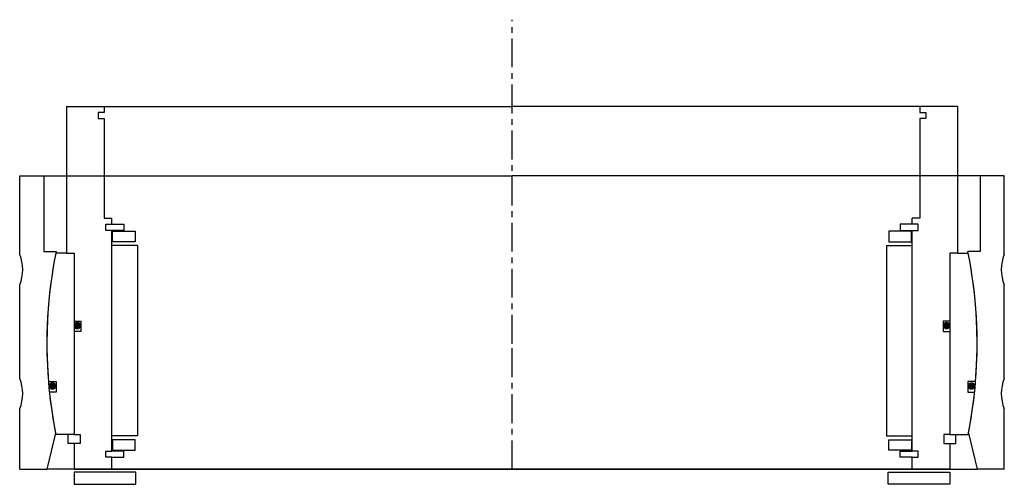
# Model space of a CAD drawing. Header units: millimetres. Extents: x -163 to 163, y -5 to 149.
import ezdxf

# ---------------------------------------------------------------- set-up
doc = ezdxf.new("R2010")
doc.units = ezdxf.units.MM
doc.header["$LTSCALE"] = 0.3
doc.header["$MEASUREMENT"] = 0
doc.linetypes.add('CENTER', pattern=[50.8, 31.75, -6.35, 6.35, -6.35])
doc.layers.get('0').update_dxf_attribs({"linetype": 'CONTINUOUS'})
doc.layers.add('Center', color=1, linetype='CENTER')

# ---------------------------------------------------------------- blocks, each defined once
blk = doc.blocks.new('house4S250')
for p, q in [((-163, 29.5), (-163, 55.5)), ((-163, 55.5), (-155, 55.5)), ((-155, 55.5), (0, 55.5)), ((-155, 55.5), (-155, 30.5)), ((155, 55.5), (0, 55.5)), ((163, 55.5), (155, 55.5)), ((155, 55.5), (155, 30.5)), ((163, 29.5), (163, 55.5)), ((-155, 30.5), (-150.95, 30.5)), ((155, 30.5), (150.95, 30.5)), ((-163, -11.5), (-163, 19.5)), ((163, -11.5), (163, 19.5)), ((-163, -41.5), (-163, -21.5)), ((163, -41.5), (163, -21.5)), ((-151.13, -29.6), (-154, -41.5)), ((151.13, -29.6), (154, -41.5)), ((-163, -41.5), (-154, -41.5)), ((0, -41.5), (-154, -41.5)), ((0, -41.5), (154, -41.5)), ((163, -41.5), (154, -41.5))]:
    blk.add_line(p, q)
for centre, radius, start, end in [((-175, 24.5), 13, 337.3801, 22.6199), ((0, 0), 154, 168.5769, 191.083), ((0, 0), 154, 348.917, 11.4231), ((175, 24.5), 13, 157.3801, 202.6199), ((-175, -16.5), 13, 337.3801, 22.6199), ((175, -16.5), 13, 157.3801, 202.6199)]:
    blk.add_arc(centre, radius, start, end)
blk = doc.blocks.new('innerhouse-4S248')
for p, q in [((-147.5, 78.5), (-147.5, 30)), ((-147.5, 78.5), (-135, 78.5)), ((-135, 78.5), (0, 78.5)), ((-135, 78.5), (-135, 76.5)), ((135, 78.5), (0, 78.5)), ((147.5, 78.5), (135, 78.5)), ((135, 78.5), (135, 76.5)), ((147.5, 78.5), (147.5, 30)), ((-135, 76.5), (-137, 76.5)), ((-137, 76.5), (-137, 74.5)), ((135, 76.5), (137, 76.5)), ((137, 76.5), (137, 74.5)), ((-137, 74.5), (-135, 74.5)), ((-135, 74.5), (-135, 41.5)), ((135, 74.5), (135, 41.5)), ((137, 74.5), (135, 74.5)), ((-135, 41.5), (-132.5, 41.5)), ((-134.5, 39.5), (-132.5, 39.5)), ((-134.5, 37.5), (-134.5, 39.5)), ((-132.5, 39.5), (-132.5, 41.5)), ((-132.5, 39.5), (-128.5, 39.5)), ((-128.5, 39.5), (-128.5, 37.5)), ((132.5, 39.5), (128.5, 39.5)), ((128.5, 39.5), (128.5, 37.5)), ((135, 41.5), (132.5, 41.5)), ((132.5, 39.5), (132.5, 41.5)), ((134.5, 39.5), (132.5, 39.5)), ((134.5, 37.5), (134.5, 39.5)), ((-132.5, 37.5), (-134.5, 37.5)), ((-132.5, -35.5), (-132.5, 37.5)), ((-128.5, 37.5), (-132.5, 37.5)), ((-132.25, 37.25), (-124.75, 37.25)), ((-132.25, 33.75), (-132.25, 37.25)), ((-124.75, 37.25), (-124.75, 33.75)), ((132.25, 37.25), (124.75, 37.25)), ((124.75, 37.25), (124.75, 33.75)), ((128.5, 37.5), (132.5, 37.5)), ((132.25, 33.75), (132.25, 37.25)), ((132.5, -35.5), (132.5, 37.5)), ((132.5, 37.5), (134.5, 37.5)), ((-124.75, 33.75), (-132.25, 33.75)), ((124.75, 33.75), (132.25, 33.75)), ((-147.5, 30), (-151.05, 30)), ((-147.5, 30), (-145, 30)), ((-145, 30), (-145, -30)), ((-145, 30), (-145, 7.5)), ((-124, 32.5), (-132.5, 32.5)), ((-124, 32.5), (-124, -30.5)), ((124, 32.5), (132.5, 32.5)), ((124, 32.5), (124, -30.5)), ((145, 30), (145, -30)), ((147.5, 30), (145, 30)), ((145, 30), (145, 7.5)), ((147.5, 30), (151.05, 30)), ((-145, 7.5), (-142.8, 7.5)), ((-142.8, 7.5), (-142.8, 4)), ((142.8, 7.5), (142.8, 4)), ((145, 7.5), (142.8, 7.5)), ((-145, 4), (-145, -30)), ((-142.8, 4), (-145, 4)), ((142.8, 4), (145, 4)), ((145, 4), (145, -30)), ((-153.49, -12.5), (-150.88, -12.5)), ((-150.88, -12.5), (-150.88, -16)), ((153.49, -12.5), (150.88, -12.5)), ((150.88, -12.5), (150.88, -16)), ((-150.88, -16), (-153.17, -16)), ((150.88, -16), (153.17, -16)), ((-145, -30), (-151.05, -30)), ((-147, -33), (-147, -30)), ((-145, -30), (-143, -30)), ((-143, -30), (-143, -33)), ((-124, -30.5), (-132.5, -30.5)), ((-124.75, -31.75), (-132.25, -31.75)), ((-132.25, -31.75), (-132.25, -35.25)), ((-124.75, -35.25), (-124.75, -31.75)), ((124, -30.5), (132.5, -30.5)), ((124.75, -31.75), (132.25, -31.75)), ((124.75, -35.25), (124.75, -31.75)), ((132.25, -31.75), (132.25, -35.25)), ((143, -30), (143, -33)), ((145, -30), (143, -30)), ((145, -30), (151.05, -30)), ((147, -33), (147, -30)), ((-145, -33), (-147, -33)), ((-143, -33), (-145, -33)), ((-145, -33), (-145, -41.5)), ((-134.5, -35.5), (-132.5, -35.5)), ((-134.5, -37.5), (-134.5, -35.5)), ((-128.5, -35.5), (-132.5, -35.5)), ((-132.25, -35.25), (-124.75, -35.25)), ((-128.5, -37.5), (-128.5, -35.5)), ((132.25, -35.25), (124.75, -35.25)), ((128.5, -35.5), (132.5, -35.5)), ((128.5, -37.5), (128.5, -35.5)), ((134.5, -35.5), (132.5, -35.5)), ((134.5, -37.5), (134.5, -35.5)), ((143, -33), (145, -33)), ((145, -33), (147, -33)), ((145, -33), (145, -41.5)), ((-132.5, -37.5), (-134.5, -37.5)), ((-132.5, -37.5), (-128.5, -37.5)), ((-132.5, -41.5), (-132.5, -37.5)), ((132.5, -37.5), (128.5, -37.5)), ((132.5, -37.5), (134.5, -37.5)), ((132.5, -41.5), (132.5, -37.5)), ((-145, -41.5), (-132.5, -41.5)), ((-132.5, -41.5), (0, -41.5)), ((132.5, -41.5), (0, -41.5)), ((145, -41.5), (132.5, -41.5)), ((-124.5, -42.5), (-145, -42.5)), ((-145, -42.5), (-145, -46.5)), ((-124.5, -46.5), (-124.5, -42.5)), ((124.5, -42.5), (145, -42.5)), ((124.5, -46.5), (124.5, -42.5)), ((145, -42.5), (145, -46.5)), ((-145, -46.5), (-124.5, -46.5)), ((145, -46.5), (124.5, -46.5))]:
    blk.add_line(p, q)
at = {"const_width": 1.2}
for points in [[(-143.26, 6, -1), (-144.56, 6, -1)], [(143.26, 6, 1), (144.56, 6, 1)], [(-151.5, -14, -1), (-152.8, -14, -1)], [(151.5, -14, 1), (152.8, -14, 1)]]:
    blk.add_lwpolyline(points, format="xyb", close=True, dxfattribs=at)
for start, end in [(168.7667, 184.6558), (355.3442, 11.2333), (185.9636, 191.2333), (348.7667, 354.0364)]:
    blk.add_arc((0, 0), 154, start, end)
at = {"layer": 'Center'}
for p, q in [((0, 0), (0, 107.19)), ((0, -41.5), (0, 0))]:
    blk.add_line(p, q, dxfattribs=at)

msp = doc.modelspace()

# ---------------------------------------------------------------- block references
for name in ['innerhouse-4S248', 'house4S250']:
    msp.add_blockref(name, (0, 41.5))

doc.saveas('drawing.dxf')
